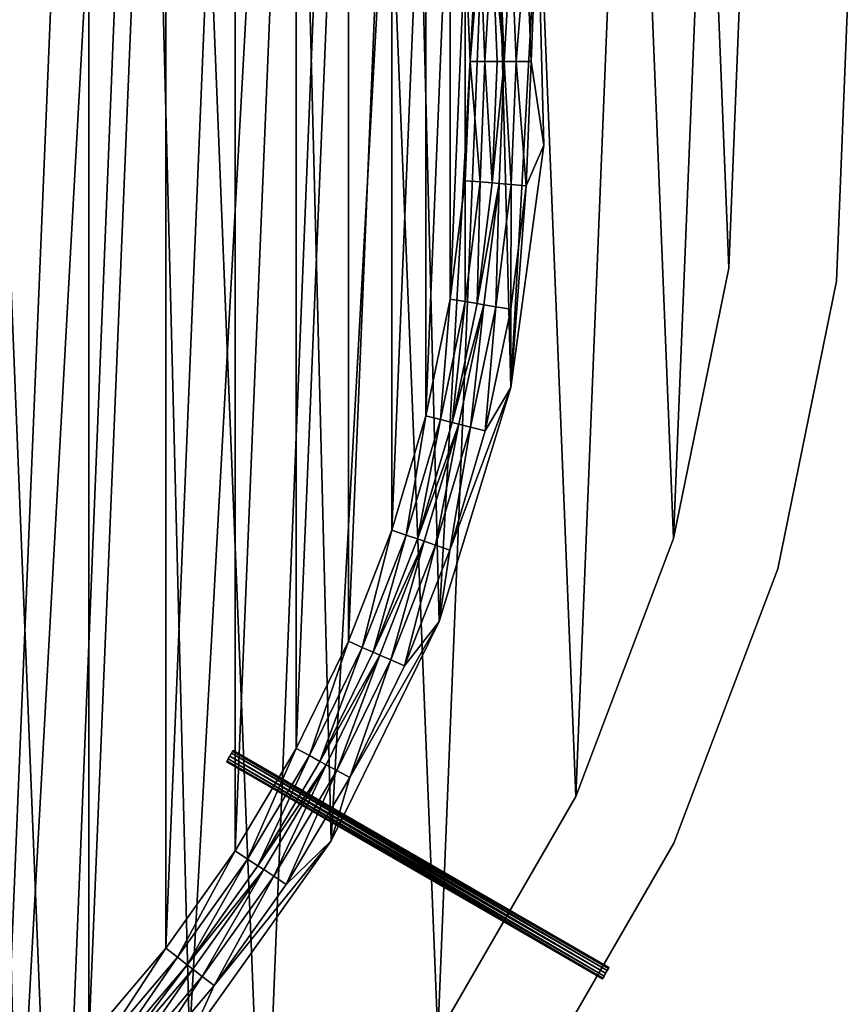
# Model space of a CAD drawing. Header units: millimetres. Extents: x 70 to 909, y -420 to 420.
# Tile 8 of 15: x 718 to 909, y -217 to 10. Entities that reach past the tile are written whole.
import ezdxf

# ---------------------------------------------------------------- set-up
doc = ezdxf.new("R2010")
doc.units = ezdxf.units.MM
doc.header["$LTSCALE"] = 25.4
doc.layers.get('0').update_dxf_attribs({"true_color": 0xff5454})

# ---------------------------------------------------------------- blocks, each defined once
blk = doc.blocks.new('MIST-8944.STL')
at = {"color": 7, "true_color": 0xffffff}
mesh = blk.add_polyface(dxfattribs=at)
corners = [(97.16, -47.61, 1.61), (102.27, 79.01, 1.61), (94.6, 15.91, 1.61), (109.88, -109.9, 1.61), (119.95, 140.07, 1.61), (132.42, -169.33, 1.61), (147.2, 197.5, 1.61), (164.21, -224.39, 1.61), (183.32, 249.82, 1.61), (204.41, -273.63, 1.61), (227.35, 295.66, 1.61), (251.99, -315.78, 1.61), (278.17, 333.85, 1.61), (305.72, -349.76, 1.61), (334.46, 363.39, 1.61), (364.2, -374.67, 1.61), (394.75, 383.52, 1.61), (425.92, -389.88, 1.61), (457.5, 393.72, 1.61), (489.28, -395, 1.61), (521.07, 393.72, 1.61), (552.65, -389.88, 1.61), (583.81, 383.52, 1.61), (614.37, -374.67, 1.61), (644.11, 363.39, 1.61), (672.85, -349.76, 1.61), (700.4, 333.85, 1.61), (726.58, -315.78, 1.61), (751.22, 295.66, 1.61), (774.16, -273.63, 1.61), (795.25, 249.82, 1.61), (814.36, -224.39, 1.61), (831.36, 197.5, 1.61), (846.15, -169.33, 1.61), (858.62, 140.07, 1.61), (868.69, -109.9, 1.61), (876.3, 79.01, 1.61), (881.4, -47.61, 1.61), (883.96, 15.91, 1.61)]
mesh.append_faces([[corners[k] for k in face] for face in [(0, 1, 2), (36, 37, 38)]], dxfattribs={"vtx0": -1, "color": 7})
mesh.append_faces([[corners[k] for k in face] for face in [(1, 3, 4), (4, 5, 6), (6, 7, 8), (8, 9, 10), (10, 11, 12), (12, 13, 14), (14, 15, 16), (16, 17, 18), (18, 19, 20), (20, 21, 22), (22, 23, 24), (24, 25, 26), (26, 27, 28), (28, 29, 30), (30, 31, 32), (32, 33, 34), (34, 35, 36)]], dxfattribs={"vtx0": -1, "vtx1": -1, "color": 7})
mesh.append_faces([[corners[k] for k in face] for face in [(1, 0, 3), (4, 3, 5), (6, 5, 7), (8, 7, 9), (10, 9, 11), (12, 11, 13), (14, 13, 15), (16, 15, 17), (18, 17, 19), (20, 19, 21), (22, 21, 23), (24, 23, 25), (26, 25, 27), (28, 27, 29), (30, 29, 31), (32, 31, 33), (34, 33, 35), (36, 35, 37)]], dxfattribs={"vtx0": -1, "vtx2": -1, "color": 7})
mesh = blk.add_polyface(dxfattribs=at)
corners = [(142.5, 47.34, 162.11), (143.9, 28.62, 162.11), (142.71, 0, 162.11), (147.44, 57.04, 162.11), (154.58, 102.35, 162.11), (153.32, 85.08, 162.11), (161.49, 112.53, 162.11), (175.34, 154.72, 162.11), (171.9, 139.22, 162.11), (184.48, 164.95, 162.11), (204.22, 203.07, 162.11), (199.14, 189.56, 162.11), (215.79, 212.87, 162.11), (240.49, 246.17, 162.11), (234.3, 234.73, 162.11), (254.56, 254.98, 162.11), (283.2, 282.89, 162.11), (276.41, 273.49, 162.11), (299.73, 290.14, 162.11), (331.25, 312.29, 162.11), (324.33, 304.8, 162.11), (350.07, 317.38, 162.11), (383.39, 333.6, 162.11), (376.75, 327.79, 162.11), (404.2, 335.97, 162.11), (438.27, 346.26, 162.11), (432.24, 341.85, 162.11), (460.66, 345.39, 162.11), (494.48, 349.96, 162.11), (489.28, 346.57, 162.11), (517.9, 345.39, 162.11), (550.55, 344.6, 162.11), (546.33, 341.85, 162.11), (574.36, 335.97, 162.11), (605.03, 330.31, 162.11), (601.81, 327.8, 162.11), (628.5, 317.38, 162.11), (656.52, 307.46, 162.11), (654.23, 304.8, 162.11), (678.84, 290.14, 162.11), (703.67, 276.66, 162.11), (702.15, 273.5, 162.11), (724.01, 254.98, 162.11), (745.27, 238.68, 162.11), (744.27, 234.73, 162.11), (762.78, 212.87, 162.11), (780.25, 194.53, 162.11), (779.42, 189.56, 162.11), (794.09, 164.95, 162.11), (807.68, 145.34, 162.11), (806.67, 139.22, 162.11), (817.08, 112.53, 162.11), (826.87, 92.38, 162.11), (825.25, 85.08, 162.11), (831.13, 57.05, 162.11), (837.32, 37.03, 162.11), (834.67, 28.62, 162.11), (835.86, 0, 162.11), (139.4, -8.9, 162.11), (145.36, -64.91, 162.11), (143.9, -28.62, 162.11), (147.44, -57.05, 162.11), (160.22, -119.24, 162.11), (153.32, -85.08, 162.11), (161.49, -112.53, 162.11), (183.61, -170.48, 162.11), (171.9, -139.22, 162.11), (184.48, -164.95, 162.11), (214.92, -217.31, 162.11), (199.15, -189.56, 162.11), (215.79, -212.87, 162.11), (253.33, -258.51, 162.11), (234.3, -234.73, 162.11), (254.56, -254.98, 162.11), (297.85, -293.01, 162.11), (276.42, -273.5, 162.11), (299.73, -290.14, 162.11), (347.33, -319.92, 162.11), (324.34, -304.8, 162.11), (350.07, -317.38, 162.11), (400.49, -338.55, 162.11), (376.75, -327.8, 162.11), (404.21, -335.97, 162.11), (455.95, -348.41, 162.11), (432.24, -341.85, 162.11), (460.67, -345.39, 162.11), (512.27, -349.24, 162.11), (489.29, -346.57, 162.11), (517.91, -345.39, 162.11), (567.99, -341.03, 162.11), (546.33, -341.85, 162.11), (574.36, -335.97, 162.11), (621.68, -323.99, 162.11), (601.82, -327.79, 162.11), (628.5, -317.38, 162.11), (671.94, -298.56, 162.11), (654.24, -304.8, 162.11), (678.84, -290.14, 162.11), (717.47, -265.39, 162.11), (702.16, -273.49, 162.11), (724.01, -254.98, 162.11), (757.08, -225.35, 162.11), (744.27, -234.73, 162.11), (762.78, -212.87, 162.11), (789.76, -179.48, 162.11), (779.42, -189.56, 162.11), (794.09, -164.95, 162.11), (814.66, -128.95, 162.11), (806.67, -139.22, 162.11), (817.08, -112.53, 162.11), (831.13, -75.09, 162.11), (825.25, -85.08, 162.11), (831.13, -57.04, 162.11), (834.67, -28.62, 162.11), (838.75, -19.28, 162.11)]
mesh.append_faces([[corners[k] for k in face] for face in [(1, 0, 3), (3, 4, 5), (5, 4, 6), (6, 7, 8), (8, 7, 9), (9, 10, 11), (11, 10, 12), (12, 13, 14), (14, 13, 15), (15, 16, 17), (17, 16, 18), (18, 19, 20), (20, 19, 21), (21, 22, 23), (23, 22, 24), (24, 25, 26), (26, 25, 27), (27, 28, 29), (29, 28, 30), (30, 31, 32), (32, 31, 33), (33, 34, 35), (35, 34, 36), (36, 37, 38), (38, 37, 39), (39, 40, 41), (41, 40, 42), (42, 43, 44), (44, 43, 45), (45, 46, 47), (47, 46, 48), (48, 49, 50), (50, 49, 51), (51, 52, 53), (53, 52, 54), (54, 55, 56), (56, 55, 57), (58, 2, 59), (59, 61, 62), (62, 64, 65), (65, 67, 68), (68, 70, 71), (71, 73, 74), (74, 76, 77), (77, 79, 80), (80, 82, 83), (83, 85, 86), (86, 88, 89), (89, 91, 92), (92, 94, 95), (95, 97, 98), (98, 100, 101), (101, 103, 104), (104, 106, 107), (107, 109, 110), (110, 113, 114), (114, 57, 55)]], dxfattribs={"vtx0": -1, "vtx1": -1, "color": 7})
mesh.append_faces([[corners[k] for k in face] for face in [(0, 1, 2), (3, 0, 4), (6, 4, 7), (9, 7, 10), (12, 10, 13), (15, 13, 16), (18, 16, 19), (21, 19, 22), (24, 22, 25), (27, 25, 28), (30, 28, 31), (33, 31, 34), (36, 34, 37), (39, 37, 40), (42, 40, 43), (45, 43, 46), (48, 46, 49), (51, 49, 52), (54, 52, 55), (2, 58, 0), (59, 2, 60), (59, 60, 61), (62, 61, 63), (62, 63, 64), (65, 64, 66), (65, 66, 67), (68, 67, 69), (68, 69, 70), (71, 70, 72), (71, 72, 73), (74, 73, 75), (74, 75, 76), (77, 76, 78), (77, 78, 79), (80, 79, 81), (80, 81, 82), (83, 82, 84), (83, 84, 85), (86, 85, 87), (86, 87, 88), (89, 88, 90), (89, 90, 91), (92, 91, 93), (92, 93, 94), (95, 94, 96), (95, 96, 97), (98, 97, 99), (98, 99, 100), (101, 100, 102), (101, 102, 103), (104, 103, 105), (104, 105, 106), (107, 106, 108), (107, 108, 109), (110, 109, 111), (110, 111, 112), (110, 112, 113), (114, 113, 57)]], dxfattribs={"vtx0": -1, "vtx2": -1, "color": 7})
mesh = blk.add_polyface(dxfattribs=at)
corners = [(145.36, -64.91, 162.9), (142.5, 47.34, 162.9), (139.4, -8.9, 162.9), (154.58, 102.35, 162.9), (160.22, -119.24, 162.9), (175.34, 154.72, 162.9), (183.61, -170.48, 162.9), (204.22, 203.07, 162.9), (214.92, -217.31, 162.9), (240.49, 246.17, 162.9), (253.33, -258.51, 162.9), (283.2, 282.89, 162.9), (297.85, -293.01, 162.9), (331.25, 312.29, 162.9), (347.33, -319.92, 162.9), (383.39, 333.6, 162.9), (400.49, -338.55, 162.9), (438.27, 346.26, 162.9), (455.95, -348.41, 162.9), (494.48, 349.96, 162.9), (512.27, -349.24, 162.9), (550.55, 344.6, 162.9), (567.99, -341.03, 162.9), (605.03, 330.31, 162.9), (621.68, -323.99, 162.9), (656.52, 307.46, 162.9), (671.94, -298.56, 162.9), (703.67, 276.66, 162.9), (717.47, -265.39, 162.9), (745.27, 238.68, 162.9), (757.08, -225.35, 162.9), (780.25, 194.53, 162.9), (789.76, -179.48, 162.9), (807.68, 145.34, 162.9), (814.66, -128.95, 162.9), (826.87, 92.38, 162.9), (831.13, -75.09, 162.9), (837.32, 37.03, 162.9), (838.75, -19.28, 162.9)]
mesh.append_faces([[corners[k] for k in face] for face in [(0, 1, 2), (37, 36, 38)]], dxfattribs={"vtx0": -1, "color": 7})
mesh.append_faces([[corners[k] for k in face] for face in [(1, 0, 3), (3, 4, 5), (5, 6, 7), (7, 8, 9), (9, 10, 11), (11, 12, 13), (13, 14, 15), (15, 16, 17), (17, 18, 19), (19, 20, 21), (21, 22, 23), (23, 24, 25), (25, 26, 27), (27, 28, 29), (29, 30, 31), (31, 32, 33), (33, 34, 35), (35, 36, 37)]], dxfattribs={"vtx0": -1, "vtx1": -1, "color": 7})
mesh.append_faces([[corners[k] for k in face] for face in [(3, 0, 4), (5, 4, 6), (7, 6, 8), (9, 8, 10), (11, 10, 12), (13, 12, 14), (15, 14, 16), (17, 16, 18), (19, 18, 20), (21, 20, 22), (23, 22, 24), (25, 24, 26), (27, 26, 28), (29, 28, 30), (31, 30, 32), (33, 32, 34), (35, 34, 36)]], dxfattribs={"vtx0": -1, "vtx2": -1, "color": 7})
mesh = blk.add_polyface(dxfattribs=at)
corners = [(157.95, 27.45, 154.11), (157.95, -27.46, 154.11), (156.81, 0, 154.11), (161.34, 54.72, 154.11), (161.35, -54.73, 154.11), (166.98, 81.62, 154.11), (166.98, -81.62, 154.11), (174.82, 107.95, 154.11), (174.83, -107.96, 154.11), (184.81, 133.55, 154.11), (184.81, -133.55, 154.11), (196.88, 158.24, 154.11), (196.88, -158.24, 154.11), (210.95, 181.84, 154.11), (210.95, -181.85, 154.11), (226.91, 204.21, 154.11), (226.92, -204.21, 154.11), (244.67, 225.18, 154.11), (244.68, -225.18, 154.11), (264.1, 244.61, 154.11), (264.11, -244.61, 154.11), (285.07, 262.37, 154.11), (285.08, -262.37, 154.11), (307.44, 278.34, 154.11), (307.44, -278.34, 154.11), (331.04, 292.4, 154.11), (331.05, -292.4, 154.11), (355.73, 304.47, 154.11), (355.73, -304.47, 154.11), (381.33, 314.46, 154.11), (381.33, -314.46, 154.11), (407.67, 322.3, 154.11), (407.67, -322.3, 154.11), (434.56, 327.94, 154.11), (434.56, -327.94, 154.11), (461.83, 331.34, 154.11), (461.83, -331.34, 154.11), (489.28, 332.47, 154.11), (489.29, -332.47, 154.11), (516.74, 331.34, 154.11), (516.74, -331.34, 154.11), (544.01, 327.94, 154.11), (544.01, -327.94, 154.11), (570.9, 322.3, 154.11), (570.9, -322.3, 154.11), (597.24, 314.46, 154.11), (597.24, -314.46, 154.11), (622.84, 304.47, 154.11), (622.84, -304.47, 154.11), (647.52, 292.4, 154.11), (647.53, -292.4, 154.11), (671.13, 278.34, 154.11), (671.13, -278.34, 154.11), (693.49, 262.37, 154.11), (693.5, -262.37, 154.11), (714.46, 244.61, 154.11), (714.46, -244.61, 154.11), (733.89, 225.18, 154.11), (733.89, -225.18, 154.11), (751.65, 204.21, 154.11), (751.65, -204.21, 154.11), (767.62, 181.85, 154.11), (767.62, -181.84, 154.11), (781.69, 158.24, 154.11), (781.69, -158.24, 154.11), (793.75, 133.55, 154.11), (793.76, -133.55, 154.11), (803.74, 107.96, 154.11), (803.74, -107.95, 154.11), (811.58, 81.62, 154.11), (811.59, -81.62, 154.11), (817.22, 54.73, 154.11), (817.22, -54.72, 154.11), (820.62, 27.46, 154.11), (820.62, -27.45, 154.11), (821.76, 0, 154.11)]
mesh.append_faces([[corners[k] for k in face] for face in [(0, 1, 2), (74, 73, 75)]], dxfattribs={"vtx0": -1, "color": 7})
mesh.append_faces([[corners[k] for k in face] for face in [(1, 3, 4), (4, 5, 6), (6, 7, 8), (8, 9, 10), (10, 11, 12), (12, 13, 14), (14, 15, 16), (16, 17, 18), (18, 19, 20), (20, 21, 22), (22, 23, 24), (24, 25, 26), (26, 27, 28), (28, 29, 30), (30, 31, 32), (32, 33, 34), (34, 35, 36), (36, 37, 38), (38, 39, 40), (40, 41, 42), (42, 43, 44), (44, 45, 46), (46, 47, 48), (48, 49, 50), (50, 51, 52), (52, 53, 54), (54, 55, 56), (56, 57, 58), (58, 59, 60), (60, 61, 62), (62, 63, 64), (64, 65, 66), (66, 67, 68), (68, 69, 70), (70, 71, 72), (72, 73, 74)]], dxfattribs={"vtx0": -1, "vtx1": -1, "color": 7})
mesh.append_faces([[corners[k] for k in face] for face in [(1, 0, 3), (4, 3, 5), (6, 5, 7), (8, 7, 9), (10, 9, 11), (12, 11, 13), (14, 13, 15), (16, 15, 17), (18, 17, 19), (20, 19, 21), (22, 21, 23), (24, 23, 25), (26, 25, 27), (28, 27, 29), (30, 29, 31), (32, 31, 33), (34, 33, 35), (36, 35, 37), (38, 37, 39), (40, 39, 41), (42, 41, 43), (44, 43, 45), (46, 45, 47), (48, 47, 49), (50, 49, 51), (52, 51, 53), (54, 53, 55), (56, 55, 57), (58, 57, 59), (60, 59, 61), (62, 61, 63), (64, 63, 65), (66, 65, 67), (68, 67, 69), (70, 69, 71), (72, 71, 73)]], dxfattribs={"vtx0": -1, "vtx2": -1, "color": 7})
mesh = blk.add_polyface(dxfattribs=at)
corners = [(837.32, 37.03, 162.11), (838.75, -19.28, 162.9), (838.75, -19.28, 162.11), (837.32, 37.03, 162.9)]
mesh.append_faces([[corners[k] for k in face] for face in [(0, 1, 2), (1, 0, 3)]], dxfattribs={"vtx0": -1, "color": 7})
mesh = blk.add_polyface(dxfattribs=at)
corners = [(824.07, 27.74, 154.9), (821.76, 0, 154.11), (820.62, 27.46, 154.11), (825.21, 0, 154.9)]
mesh.append_faces([[corners[k] for k in face] for face in [(0, 1, 2), (1, 0, 3)]], dxfattribs={"vtx0": -1, "color": 7})
mesh = blk.add_polyface(dxfattribs=at)
corners = [(826.84, 27.97, 157.1), (825.21, 0, 154.9), (824.07, 27.74, 154.9), (827.99, 0, 157.1)]
mesh.append_faces([[corners[k] for k in face] for face in [(0, 1, 2), (1, 0, 3)]], dxfattribs={"vtx0": -1, "color": 7})
mesh = blk.add_polyface(dxfattribs=at)
corners = [(826.84, 27.97, 157.1), (829.62, 0, 159.13), (827.99, 0, 157.1), (828.46, 28.11, 159.13)]
mesh.append_faces([[corners[k] for k in face] for face in [(0, 1, 2), (1, 0, 3)]], dxfattribs={"vtx0": -1, "color": 7})
mesh = blk.add_polyface(dxfattribs=at)
corners = [(831.23, 28.34, 161.33), (829.62, 0, 159.13), (828.46, 28.11, 159.13), (832.4, 0, 161.33)]
mesh.append_faces([[corners[k] for k in face] for face in [(0, 1, 2), (1, 0, 3)]], dxfattribs={"vtx0": -1, "color": 7})
mesh = blk.add_polyface(dxfattribs=at)
corners = [(834.67, 28.62, 162.11), (832.4, 0, 161.33), (831.23, 28.34, 161.33), (835.86, 0, 162.11)]
mesh.append_faces([[corners[k] for k in face] for face in [(0, 1, 2), (1, 0, 3)]], dxfattribs={"vtx0": -1, "color": 7})
at = {"color": 254, "true_color": 0xe3e2e8}
mesh = blk.add_polyface(dxfattribs=at)
corners = [(883.96, 15.91, 1.61), (881.4, -47.61, 151.61), (881.4, -47.61, 1.61), (883.96, 15.9, 151.61)]
mesh.append_faces([[corners[k] for k in face] for face in [(0, 1, 2), (1, 0, 3)]], dxfattribs={"vtx0": -1, "color": 254})
mesh = blk.add_polyface(dxfattribs=at)
corners = [(908.94, 16.91, 1.61), (906.22, -50.63, 151.61), (906.22, -50.63, 1.61), (908.94, 16.91, 151.61)]
mesh.append_faces([[corners[k] for k in face] for face in [(0, 1, 2), (1, 0, 3)]], dxfattribs={"vtx0": -1, "color": 254})
at = {"color": 7, "true_color": 0xffffff}
mesh = blk.add_polyface(dxfattribs=at)
corners = [(821.76, 0, 154.11), (824.07, -27.74, 154.9), (820.62, -27.45, 154.11), (825.21, 0, 154.9)]
mesh.append_faces([[corners[k] for k in face] for face in [(0, 1, 2), (1, 0, 3)]], dxfattribs={"vtx0": -1, "color": 7})
mesh = blk.add_polyface(dxfattribs=at)
corners = [(825.21, 0, 154.9), (826.84, -27.97, 157.1), (824.07, -27.74, 154.9), (827.99, 0, 157.1)]
mesh.append_faces([[corners[k] for k in face] for face in [(0, 1, 2), (1, 0, 3)]], dxfattribs={"vtx0": -1, "color": 7})
mesh = blk.add_polyface(dxfattribs=at)
corners = [(826.84, -27.97, 157.1), (829.62, 0, 159.13), (828.46, -28.1, 159.13), (827.99, 0, 157.1)]
mesh.append_faces([[corners[k] for k in face] for face in [(0, 1, 2), (1, 0, 3)]], dxfattribs={"vtx0": -1, "color": 7})
mesh = blk.add_polyface(dxfattribs=at)
corners = [(829.62, 0, 159.13), (831.23, -28.33, 161.33), (828.46, -28.1, 159.13), (832.4, 0, 161.33)]
mesh.append_faces([[corners[k] for k in face] for face in [(0, 1, 2), (1, 0, 3)]], dxfattribs={"vtx0": -1, "color": 7})
mesh = blk.add_polyface(dxfattribs=at)
corners = [(832.4, 0, 161.33), (834.67, -28.62, 162.11), (831.23, -28.33, 161.33), (835.86, 0, 162.11)]
mesh.append_faces([[corners[k] for k in face] for face in [(0, 1, 2), (1, 0, 3)]], dxfattribs={"vtx0": -1, "color": 7})
mesh = blk.add_polyface(dxfattribs=at)
corners = [(838.75, -19.28, 162.11), (831.13, -75.09, 162.9), (831.13, -75.09, 162.11), (838.75, -19.28, 162.9)]
mesh.append_faces([[corners[k] for k in face] for face in [(0, 1, 2), (1, 0, 3)]], dxfattribs={"vtx0": -1, "color": 7})
mesh = blk.add_polyface(dxfattribs=at)
corners = [(820.62, -27.45, 154.11), (820.63, -55.29, 154.9), (817.22, -54.72, 154.11), (824.07, -27.74, 154.9)]
mesh.append_faces([[corners[k] for k in face] for face in [(0, 1, 2), (1, 0, 3)]], dxfattribs={"vtx0": -1, "color": 7})
mesh = blk.add_polyface(dxfattribs=at)
corners = [(824.07, -27.74, 154.9), (823.37, -55.75, 157.1), (820.63, -55.29, 154.9), (826.84, -27.97, 157.1)]
mesh.append_faces([[corners[k] for k in face] for face in [(0, 1, 2), (1, 0, 3)]], dxfattribs={"vtx0": -1, "color": 7})
mesh = blk.add_polyface(dxfattribs=at)
corners = [(823.37, -55.75, 157.1), (828.46, -28.1, 159.13), (824.98, -56.02, 159.13), (826.84, -27.97, 157.1)]
mesh.append_faces([[corners[k] for k in face] for face in [(0, 1, 2), (1, 0, 3)]], dxfattribs={"vtx0": -1, "color": 7})
mesh = blk.add_polyface(dxfattribs=at)
corners = [(828.46, -28.1, 159.13), (827.72, -56.47, 161.33), (824.98, -56.02, 159.13), (831.23, -28.33, 161.33)]
mesh.append_faces([[corners[k] for k in face] for face in [(0, 1, 2), (1, 0, 3)]], dxfattribs={"vtx0": -1, "color": 7})
mesh = blk.add_polyface(dxfattribs=at)
corners = [(831.23, -28.33, 161.33), (831.13, -57.04, 162.11), (827.72, -56.47, 161.33), (834.67, -28.62, 162.11)]
mesh.append_faces([[corners[k] for k in face] for face in [(0, 1, 2), (1, 0, 3)]], dxfattribs={"vtx0": -1, "color": 7})
at = {"color": 254, "true_color": 0xe3e2e8}
mesh = blk.add_polyface(dxfattribs=at)
corners = [(881.4, -47.61, 1.61), (868.68, -109.89, 151.61), (868.69, -109.9, 1.61), (881.4, -47.61, 151.61)]
mesh.append_faces([[corners[k] for k in face] for face in [(0, 1, 2), (1, 0, 3)]], dxfattribs={"vtx0": -1, "color": 254})
mesh = blk.add_polyface(dxfattribs=at)
corners = [(906.22, -50.63, 1.61), (892.7, -116.85, 151.61), (892.7, -116.85, 1.61), (906.22, -50.63, 151.61)]
mesh.append_faces([[corners[k] for k in face] for face in [(0, 1, 2), (1, 0, 3)]], dxfattribs={"vtx0": -1, "color": 254})
at = {"color": 7, "true_color": 0xffffff}
mesh = blk.add_polyface(dxfattribs=at)
corners = [(817.22, -54.72, 154.11), (814.94, -82.46, 154.9), (811.59, -81.62, 154.11), (820.63, -55.29, 154.9)]
mesh.append_faces([[corners[k] for k in face] for face in [(0, 1, 2), (1, 0, 3)]], dxfattribs={"vtx0": -1, "color": 7})
mesh = blk.add_polyface(dxfattribs=at)
corners = [(820.63, -55.29, 154.9), (817.63, -83.15, 157.1), (814.94, -82.46, 154.9), (823.37, -55.75, 157.1)]
mesh.append_faces([[corners[k] for k in face] for face in [(0, 1, 2), (1, 0, 3)]], dxfattribs={"vtx0": -1, "color": 7})
mesh = blk.add_polyface(dxfattribs=at)
corners = [(817.63, -83.15, 157.1), (824.98, -56.02, 159.13), (819.21, -83.55, 159.13), (823.37, -55.75, 157.1)]
mesh.append_faces([[corners[k] for k in face] for face in [(0, 1, 2), (1, 0, 3)]], dxfattribs={"vtx0": -1, "color": 7})
mesh = blk.add_polyface(dxfattribs=at)
corners = [(824.98, -56.02, 159.13), (821.9, -84.23, 161.33), (819.21, -83.55, 159.13), (827.72, -56.47, 161.33)]
mesh.append_faces([[corners[k] for k in face] for face in [(0, 1, 2), (1, 0, 3)]], dxfattribs={"vtx0": -1, "color": 7})
mesh = blk.add_polyface(dxfattribs=at)
corners = [(827.72, -56.47, 161.33), (825.25, -85.08, 162.11), (821.9, -84.23, 161.33), (831.13, -57.04, 162.11)]
mesh.append_faces([[corners[k] for k in face] for face in [(0, 1, 2), (1, 0, 3)]], dxfattribs={"vtx0": -1, "color": 7})
mesh = blk.add_polyface(dxfattribs=at)
corners = [(831.13, -75.09, 162.11), (814.66, -128.95, 162.9), (814.66, -128.95, 162.11), (831.13, -75.09, 162.9)]
mesh.append_faces([[corners[k] for k in face] for face in [(0, 1, 2), (1, 0, 3)]], dxfattribs={"vtx0": -1, "color": 7})
mesh = blk.add_polyface(dxfattribs=at)
corners = [(811.59, -81.62, 154.11), (807.01, -109.07, 154.9), (803.74, -107.95, 154.11), (814.94, -82.46, 154.9)]
mesh.append_faces([[corners[k] for k in face] for face in [(0, 1, 2), (1, 0, 3)]], dxfattribs={"vtx0": -1, "color": 7})
mesh = blk.add_polyface(dxfattribs=at)
corners = [(814.94, -82.46, 154.9), (809.64, -109.98, 157.1), (807.01, -109.07, 154.9), (817.63, -83.15, 157.1)]
mesh.append_faces([[corners[k] for k in face] for face in [(0, 1, 2), (1, 0, 3)]], dxfattribs={"vtx0": -1, "color": 7})
mesh = blk.add_polyface(dxfattribs=at)
corners = [(809.64, -109.98, 157.1), (819.21, -83.55, 159.13), (811.18, -110.51, 159.13), (817.63, -83.15, 157.1)]
mesh.append_faces([[corners[k] for k in face] for face in [(0, 1, 2), (1, 0, 3)]], dxfattribs={"vtx0": -1, "color": 7})
mesh = blk.add_polyface(dxfattribs=at)
corners = [(819.21, -83.55, 159.13), (813.81, -111.41, 161.33), (811.18, -110.51, 159.13), (821.9, -84.23, 161.33)]
mesh.append_faces([[corners[k] for k in face] for face in [(0, 1, 2), (1, 0, 3)]], dxfattribs={"vtx0": -1, "color": 7})
mesh = blk.add_polyface(dxfattribs=at)
corners = [(821.9, -84.23, 161.33), (817.08, -112.53, 162.11), (813.81, -111.41, 161.33), (825.25, -85.08, 162.11)]
mesh.append_faces([[corners[k] for k in face] for face in [(0, 1, 2), (1, 0, 3)]], dxfattribs={"vtx0": -1, "color": 7})
mesh = blk.add_polyface(dxfattribs=at)
corners = [(803.74, -107.95, 154.11), (796.92, -134.94, 154.9), (793.76, -133.55, 154.11), (807.01, -109.07, 154.9)]
mesh.append_faces([[corners[k] for k in face] for face in [(0, 1, 2), (1, 0, 3)]], dxfattribs={"vtx0": -1, "color": 7})
mesh = blk.add_polyface(dxfattribs=at)
corners = [(807.01, -109.07, 154.9), (799.46, -136.06, 157.1), (796.92, -134.94, 154.9), (809.64, -109.98, 157.1)]
mesh.append_faces([[corners[k] for k in face] for face in [(0, 1, 2), (1, 0, 3)]], dxfattribs={"vtx0": -1, "color": 7})
mesh = blk.add_polyface(dxfattribs=at)
corners = [(799.46, -136.06, 157.1), (811.18, -110.51, 159.13), (800.96, -136.71, 159.13), (809.64, -109.98, 157.1)]
mesh.append_faces([[corners[k] for k in face] for face in [(0, 1, 2), (1, 0, 3)]], dxfattribs={"vtx0": -1, "color": 7})
mesh = blk.add_polyface(dxfattribs=at)
corners = [(811.18, -110.51, 159.13), (803.5, -137.83, 161.33), (800.96, -136.71, 159.13), (813.81, -111.41, 161.33)]
mesh.append_faces([[corners[k] for k in face] for face in [(0, 1, 2), (1, 0, 3)]], dxfattribs={"vtx0": -1, "color": 7})
at = {"color": 254, "true_color": 0xe3e2e8}
mesh = blk.add_polyface(dxfattribs=at)
corners = [(868.69, -109.9, 1.61), (846.14, -169.33, 151.61), (846.15, -169.33, 1.61), (868.68, -109.89, 151.61)]
mesh.append_faces([[corners[k] for k in face] for face in [(0, 1, 2), (1, 0, 3)]], dxfattribs={"vtx0": -1, "color": 254})
at = {"color": 7, "true_color": 0xffffff}
mesh = blk.add_polyface(dxfattribs=at)
corners = [(813.81, -111.41, 161.33), (806.67, -139.22, 162.11), (803.5, -137.83, 161.33), (817.08, -112.53, 162.11)]
mesh.append_faces([[corners[k] for k in face] for face in [(0, 1, 2), (1, 0, 3)]], dxfattribs={"vtx0": -1, "color": 7})
at = {"color": 254, "true_color": 0xe3e2e8}
mesh = blk.add_polyface(dxfattribs=at)
corners = [(892.7, -116.85, 1.61), (868.73, -180.05, 151.61), (868.73, -180.05, 1.61), (892.7, -116.85, 151.61)]
mesh.append_faces([[corners[k] for k in face] for face in [(0, 1, 2), (1, 0, 3)]], dxfattribs={"vtx0": -1, "color": 254})
at = {"color": 7, "true_color": 0xffffff}
mesh = blk.add_polyface(dxfattribs=at)
corners = [(814.66, -128.95, 162.11), (789.76, -179.48, 162.9), (789.76, -179.48, 162.11), (814.66, -128.95, 162.9)]
mesh.append_faces([[corners[k] for k in face] for face in [(0, 1, 2), (1, 0, 3)]], dxfattribs={"vtx0": -1, "color": 7})
mesh = blk.add_polyface(dxfattribs=at)
corners = [(793.76, -133.55, 154.11), (784.73, -159.88, 154.9), (781.69, -158.24, 154.11), (796.92, -134.94, 154.9)]
mesh.append_faces([[corners[k] for k in face] for face in [(0, 1, 2), (1, 0, 3)]], dxfattribs={"vtx0": -1, "color": 7})
mesh = blk.add_polyface(dxfattribs=at)
corners = [(796.92, -134.94, 154.9), (787.17, -161.21, 157.1), (784.73, -159.88, 154.9), (799.46, -136.06, 157.1)]
mesh.append_faces([[corners[k] for k in face] for face in [(0, 1, 2), (1, 0, 3)]], dxfattribs={"vtx0": -1, "color": 7})
mesh = blk.add_polyface(dxfattribs=at)
corners = [(787.17, -161.21, 157.1), (800.96, -136.71, 159.13), (788.6, -161.98, 159.13), (799.46, -136.06, 157.1)]
mesh.append_faces([[corners[k] for k in face] for face in [(0, 1, 2), (1, 0, 3)]], dxfattribs={"vtx0": -1, "color": 7})
mesh = blk.add_polyface(dxfattribs=at)
corners = [(800.96, -136.71, 159.13), (791.05, -163.3, 161.33), (788.6, -161.98, 159.13), (803.5, -137.83, 161.33)]
mesh.append_faces([[corners[k] for k in face] for face in [(0, 1, 2), (1, 0, 3)]], dxfattribs={"vtx0": -1, "color": 7})
mesh = blk.add_polyface(dxfattribs=at)
corners = [(803.5, -137.83, 161.33), (794.09, -164.95, 162.11), (791.05, -163.3, 161.33), (806.67, -139.22, 162.11)]
mesh.append_faces([[corners[k] for k in face] for face in [(0, 1, 2), (1, 0, 3)]], dxfattribs={"vtx0": -1, "color": 7})
mesh = blk.add_polyface(dxfattribs=at)
corners = [(765.76, -161.12, 153.36), (765.76, -161.12, 151.86), (765.66, -161.3, 152.61), (766.04, -160.65, 153.91), (766.04, -160.65, 151.31), (766.41, -160, 154.11), (766.41, -160, 151.11), (766.79, -159.35, 153.91), (766.79, -159.35, 151.31), (767.06, -158.88, 153.36), (767.06, -158.88, 151.86), (767.16, -158.7, 152.61)]
mesh.append_faces([[corners[k] for k in face] for face in [(0, 1, 2), (10, 9, 11)]], dxfattribs={"vtx0": -1, "color": 7})
mesh.append_faces([[corners[k] for k in face] for face in [(1, 3, 4), (4, 5, 6), (6, 7, 8), (8, 9, 10)]], dxfattribs={"vtx0": -1, "vtx1": -1, "color": 7})
mesh.append_faces([[corners[k] for k in face] for face in [(1, 0, 3), (4, 3, 5), (6, 5, 7), (8, 7, 9)]], dxfattribs={"vtx0": -1, "vtx2": -1, "color": 7})
mesh = blk.add_polyface(dxfattribs=at)
corners = [(767.06, -158.88, 153.36), (853.77, -208.7, 152.61), (767.16, -158.7, 152.61), (853.66, -208.88, 153.36)]
mesh.append_faces([[corners[k] for k in face] for face in [(0, 1, 2), (1, 0, 3)]], dxfattribs={"vtx0": -1, "color": 7})
mesh = blk.add_polyface(dxfattribs=at)
corners = [(767.16, -158.7, 152.61), (853.66, -208.88, 151.86), (767.06, -158.88, 151.86), (853.77, -208.7, 152.61)]
mesh.append_faces([[corners[k] for k in face] for face in [(0, 1, 2), (1, 0, 3)]], dxfattribs={"vtx0": -1, "color": 7})
mesh = blk.add_polyface(dxfattribs=at)
corners = [(781.69, -158.24, 154.11), (770.51, -183.73, 154.9), (767.62, -181.84, 154.11), (784.73, -159.88, 154.9)]
mesh.append_faces([[corners[k] for k in face] for face in [(0, 1, 2), (1, 0, 3)]], dxfattribs={"vtx0": -1, "color": 7})
mesh = blk.add_polyface(dxfattribs=at)
corners = [(852.37, -211.12, 153.36), (766.04, -160.65, 153.91), (765.76, -161.12, 153.36), (852.64, -210.65, 153.91)]
mesh.append_faces([[corners[k] for k in face] for face in [(0, 1, 2), (1, 0, 3)]], dxfattribs={"vtx0": -1, "color": 7})
mesh = blk.add_polyface(dxfattribs=at)
corners = [(766.04, -160.65, 151.31), (852.37, -211.12, 151.86), (765.76, -161.12, 151.86), (852.64, -210.65, 151.31)]
mesh.append_faces([[corners[k] for k in face] for face in [(0, 1, 2), (1, 0, 3)]], dxfattribs={"vtx0": -1, "color": 7})
mesh = blk.add_polyface(dxfattribs=at)
corners = [(852.64, -210.65, 153.91), (766.41, -160, 154.11), (766.04, -160.65, 153.91), (853.02, -210, 154.11)]
mesh.append_faces([[corners[k] for k in face] for face in [(0, 1, 2), (1, 0, 3)]], dxfattribs={"vtx0": -1, "color": 7})
mesh = blk.add_polyface(dxfattribs=at)
corners = [(766.41, -160, 151.11), (852.64, -210.65, 151.31), (766.04, -160.65, 151.31), (853.02, -210, 151.11)]
mesh.append_faces([[corners[k] for k in face] for face in [(0, 1, 2), (1, 0, 3)]], dxfattribs={"vtx0": -1, "color": 7})
mesh = blk.add_polyface(dxfattribs=at)
corners = [(853.02, -210, 154.11), (766.79, -159.35, 153.91), (766.41, -160, 154.11), (853.39, -209.35, 153.91)]
mesh.append_faces([[corners[k] for k in face] for face in [(0, 1, 2), (1, 0, 3)]], dxfattribs={"vtx0": -1, "color": 7})
mesh = blk.add_polyface(dxfattribs=at)
corners = [(766.79, -159.35, 151.31), (853.02, -210, 151.11), (766.41, -160, 151.11), (853.39, -209.35, 151.31)]
mesh.append_faces([[corners[k] for k in face] for face in [(0, 1, 2), (1, 0, 3)]], dxfattribs={"vtx0": -1, "color": 7})
mesh = blk.add_polyface(dxfattribs=at)
corners = [(853.39, -209.35, 153.91), (767.06, -158.88, 153.36), (766.79, -159.35, 153.91), (853.66, -208.88, 153.36)]
mesh.append_faces([[corners[k] for k in face] for face in [(0, 1, 2), (1, 0, 3)]], dxfattribs={"vtx0": -1, "color": 7})
mesh = blk.add_polyface(dxfattribs=at)
corners = [(767.06, -158.88, 151.86), (853.39, -209.35, 151.31), (766.79, -159.35, 151.31), (853.66, -208.88, 151.86)]
mesh.append_faces([[corners[k] for k in face] for face in [(0, 1, 2), (1, 0, 3)]], dxfattribs={"vtx0": -1, "color": 7})
mesh = blk.add_polyface(dxfattribs=at)
corners = [(784.73, -159.88, 154.9), (772.84, -185.25, 157.1), (770.51, -183.73, 154.9), (787.17, -161.21, 157.1)]
mesh.append_faces([[corners[k] for k in face] for face in [(0, 1, 2), (1, 0, 3)]], dxfattribs={"vtx0": -1, "color": 7})
mesh = blk.add_polyface(dxfattribs=at)
corners = [(852.37, -211.12, 153.36), (765.66, -161.3, 152.61), (852.27, -211.3, 152.61), (765.76, -161.12, 153.36)]
mesh.append_faces([[corners[k] for k in face] for face in [(0, 1, 2), (1, 0, 3)]], dxfattribs={"vtx0": -1, "color": 7})
mesh = blk.add_polyface(dxfattribs=at)
corners = [(852.27, -211.3, 152.61), (765.76, -161.12, 151.86), (852.37, -211.12, 151.86), (765.66, -161.3, 152.61)]
mesh.append_faces([[corners[k] for k in face] for face in [(0, 1, 2), (1, 0, 3)]], dxfattribs={"vtx0": -1, "color": 7})
mesh = blk.add_polyface(dxfattribs=at)
corners = [(772.84, -185.25, 157.1), (788.6, -161.98, 159.13), (774.21, -186.15, 159.13), (787.17, -161.21, 157.1)]
mesh.append_faces([[corners[k] for k in face] for face in [(0, 1, 2), (1, 0, 3)]], dxfattribs={"vtx0": -1, "color": 7})
mesh = blk.add_polyface(dxfattribs=at)
corners = [(788.6, -161.98, 159.13), (776.53, -187.67, 161.33), (774.21, -186.15, 159.13), (791.05, -163.3, 161.33)]
mesh.append_faces([[corners[k] for k in face] for face in [(0, 1, 2), (1, 0, 3)]], dxfattribs={"vtx0": -1, "color": 7})
mesh = blk.add_polyface(dxfattribs=at)
corners = [(791.05, -163.3, 161.33), (779.42, -189.56, 162.11), (776.53, -187.67, 161.33), (794.09, -164.95, 162.11)]
mesh.append_faces([[corners[k] for k in face] for face in [(0, 1, 2), (1, 0, 3)]], dxfattribs={"vtx0": -1, "color": 7})
at = {"color": 254, "true_color": 0xe3e2e8}
mesh = blk.add_polyface(dxfattribs=at)
corners = [(846.15, -169.33, 1.61), (814.36, -224.38, 151.61), (814.36, -224.39, 1.61), (846.14, -169.33, 151.61)]
mesh.append_faces([[corners[k] for k in face] for face in [(0, 1, 2), (1, 0, 3)]], dxfattribs={"vtx0": -1, "color": 254})
at = {"color": 7, "true_color": 0xffffff}
mesh = blk.add_polyface(dxfattribs=at)
corners = [(789.76, -179.48, 162.11), (757.08, -225.35, 162.9), (757.08, -225.35, 162.11), (789.76, -179.48, 162.9)]
mesh.append_faces([[corners[k] for k in face] for face in [(0, 1, 2), (1, 0, 3)]], dxfattribs={"vtx0": -1, "color": 7})
at = {"color": 254, "true_color": 0xe3e2e8}
mesh = blk.add_polyface(dxfattribs=at)
corners = [(868.73, -180.05, 1.61), (834.94, -238.59, 151.61), (834.94, -238.59, 1.61), (868.73, -180.05, 151.61)]
mesh.append_faces([[corners[k] for k in face] for face in [(0, 1, 2), (1, 0, 3)]], dxfattribs={"vtx0": -1, "color": 254})
at = {"color": 7, "true_color": 0xffffff}
mesh = blk.add_polyface(dxfattribs=at)
corners = [(767.62, -181.84, 154.11), (754.38, -206.33, 154.9), (751.65, -204.21, 154.11), (770.51, -183.73, 154.9)]
mesh.append_faces([[corners[k] for k in face] for face in [(0, 1, 2), (1, 0, 3)]], dxfattribs={"vtx0": -1, "color": 7})
mesh = blk.add_polyface(dxfattribs=at)
corners = [(770.51, -183.73, 154.9), (756.57, -208.04, 157.1), (754.38, -206.33, 154.9), (772.84, -185.25, 157.1)]
mesh.append_faces([[corners[k] for k in face] for face in [(0, 1, 2), (1, 0, 3)]], dxfattribs={"vtx0": -1, "color": 7})
mesh = blk.add_polyface(dxfattribs=at)
corners = [(756.57, -208.04, 157.1), (774.21, -186.15, 159.13), (757.86, -209.04, 159.13), (772.84, -185.25, 157.1)]
mesh.append_faces([[corners[k] for k in face] for face in [(0, 1, 2), (1, 0, 3)]], dxfattribs={"vtx0": -1, "color": 7})
mesh = blk.add_polyface(dxfattribs=at)
corners = [(774.21, -186.15, 159.13), (760.05, -210.75, 161.33), (757.86, -209.04, 159.13), (776.53, -187.67, 161.33)]
mesh.append_faces([[corners[k] for k in face] for face in [(0, 1, 2), (1, 0, 3)]], dxfattribs={"vtx0": -1, "color": 7})
mesh = blk.add_polyface(dxfattribs=at)
corners = [(776.53, -187.67, 161.33), (762.78, -212.87, 162.11), (760.05, -210.75, 161.33), (779.42, -189.56, 162.11)]
mesh.append_faces([[corners[k] for k in face] for face in [(0, 1, 2), (1, 0, 3)]], dxfattribs={"vtx0": -1, "color": 7})
mesh = blk.add_polyface(dxfattribs=at)
corners = [(751.65, -204.21, 154.11), (736.44, -227.52, 154.9), (733.89, -225.18, 154.11), (754.38, -206.33, 154.9)]
mesh.append_faces([[corners[k] for k in face] for face in [(0, 1, 2), (1, 0, 3)]], dxfattribs={"vtx0": -1, "color": 7})
mesh = blk.add_polyface(dxfattribs=at)
corners = [(754.38, -206.33, 154.9), (738.48, -229.4, 157.1), (736.44, -227.52, 154.9), (756.57, -208.04, 157.1)]
mesh.append_faces([[corners[k] for k in face] for face in [(0, 1, 2), (1, 0, 3)]], dxfattribs={"vtx0": -1, "color": 7})
mesh = blk.add_polyface(dxfattribs=at)
corners = [(756.57, -208.04, 157.1), (739.68, -230.5, 159.13), (738.48, -229.4, 157.1), (757.86, -209.04, 159.13)]
mesh.append_faces([[corners[k] for k in face] for face in [(0, 1, 2), (1, 0, 3)]], dxfattribs={"vtx0": -1, "color": 7})
mesh = blk.add_polyface(dxfattribs=at)
corners = [(757.86, -209.04, 159.13), (741.72, -232.39, 161.33), (739.68, -230.5, 159.13), (760.05, -210.75, 161.33)]
mesh.append_faces([[corners[k] for k in face] for face in [(0, 1, 2), (1, 0, 3)]], dxfattribs={"vtx0": -1, "color": 7})
mesh = blk.add_polyface(dxfattribs=at)
corners = [(760.05, -210.75, 161.33), (744.27, -234.73, 162.11), (741.72, -232.39, 161.33), (762.78, -212.87, 162.11)]
mesh.append_faces([[corners[k] for k in face] for face in [(0, 1, 2), (1, 0, 3)]], dxfattribs={"vtx0": -1, "color": 7})
mesh = blk.add_polyface(dxfattribs=at)
corners = [(852.37, -211.12, 151.86), (852.37, -211.12, 153.36), (852.27, -211.3, 152.61), (852.64, -210.65, 151.31), (852.64, -210.65, 153.91), (853.02, -210, 151.11), (853.02, -210, 154.11), (853.39, -209.35, 151.31), (853.39, -209.35, 153.91), (853.66, -208.88, 151.86), (853.66, -208.88, 153.36), (853.77, -208.7, 152.61)]
mesh.append_faces([[corners[k] for k in face] for face in [(0, 1, 2), (10, 9, 11)]], dxfattribs={"vtx0": -1, "color": 7})
mesh.append_faces([[corners[k] for k in face] for face in [(1, 3, 4), (4, 5, 6), (6, 7, 8), (8, 9, 10)]], dxfattribs={"vtx0": -1, "vtx1": -1, "color": 7})
mesh.append_faces([[corners[k] for k in face] for face in [(1, 0, 3), (4, 3, 5), (6, 5, 7), (8, 7, 9)]], dxfattribs={"vtx0": -1, "vtx2": -1, "color": 7})

msp = doc.modelspace()

# ---------------------------------------------------------------- block references
at = {"color": 0}
msp.add_blockref('MIST-8944.STL', (0, 0), dxfattribs=at)

doc.saveas('drawing.dxf')
